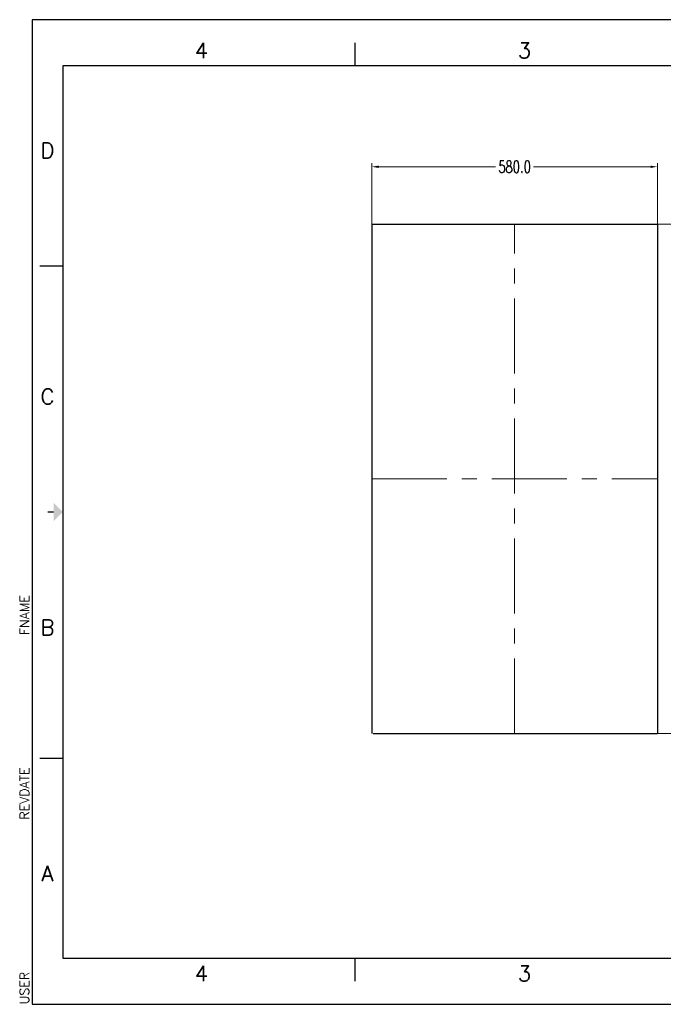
# Model space of a CAD drawing. Extents: x 7681 to 10331, y -1434 to 565.
# Tile 1 of 2: x 7681 to 8988, y -1434 to 565. Entities that reach past the tile are written whole.
import ezdxf
from ezdxf.enums import TextEntityAlignment as Align

# ---------------------------------------------------------------- set-up
doc = ezdxf.new("R2010")
doc.units = 0
doc.header["$LTSCALE"] = 7
doc.header["$MEASUREMENT"] = 0
doc.linetypes.add('CENTER', pattern=[0.6, 0.375, -0.075, 0.075, -0.075])
doc.layers.get('0').update_dxf_attribs({"linetype": 'CONTINUOUS'})
doc.layers.get('Defpoints').update_dxf_attribs({"linetype": 'CONTINUOUS'})
for name, color, linetype in [('5标注', 1, 'CONTINUOUS'), ('6文本', 5, 'CONTINUOUS'), ('Title Block', 7, 'CONTINUOUS')]:
    doc.layers.add(name, color=color, linetype=linetype)
doc.layers.add('center', color=1, linetype='CENTER', lineweight=5)
doc.styles.add('Roman', font='romans')
doc.styles.add('TXT', font='txt.shx', dxfattribs={"width": 0.7, "bigfont": 'INTECAD.SHX'})
doc.dimstyles.new('标准样式', dxfattribs={"dimscale": 7, "dimtxt": 3.5, "dimasz": 2, "dimexe": 1, "dimexo": 0, "dimgap": 1, "dimtad": 0, "dimdec": 1, "dimzin": 1, "dimdsep": 46, "dimtxsty": 'TXT', "dimcen": 0.09, "dimclrd": 5, "dimclre": 252, "dimadec": 1, "dimazin": 0, "dimtfac": 1, "dimtdec": 1, "dimtofl": 0, "dimtmove": 0, "dimatfit": 3, "dimfxl": 0, "dimtzin": 0, "dimlwd": 13, "dimlwe": 13, "dimarcsym": 0})

# ---------------------------------------------------------------- blocks, each defined once
blk = doc.blocks.new('*D31')
at = {"layer": '5标注', "color": 252, "lineweight": 13}
for p, q in [((8976.1, 149.5), (9097.4, 149.5)), ((8976.1, -884.5), (9097.4, -884.5))]:
    blk.add_line(p, q, dxfattribs=at)
at = {"layer": '5标注', "color": 5, "lineweight": 13}
for p, q in [((9090.4, 135.5), (9090.4, -323.4)), ((9090.4, -870.5), (9090.4, -411.7))]:
    blk.add_line(p, q, dxfattribs=at)
at = {"layer": '5标注', "color": 5}
for points in [[(9088.1, 135.5), (9092.7, 135.5), (9090.4, 149.5)], [(9088.1, -870.5), (9092.7, -870.5), (9090.4, -884.5)]]:
    blk.add_solid(points, dxfattribs=at)
at = {"layer": 'Defpoints', "color": 0}
for p in [(8976.1, 149.5), (8976.1, -884.5), (9090.4, -884.5)]:
    blk.add_point(p, dxfattribs=at)
at = {"layer": '5标注', "color": 0, "insert": (9090.4, -367.5), "char_height": 24.5, "attachment_point": 5, "rotation": 90, "style": 'TXT'}
blk.add_mtext('1034.0', dxfattribs=at)
blk = doc.blocks.new('*D32')
at = {"layer": '5标注', "color": 252, "lineweight": 13}
for p, q in [((8396.1, 149.5), (8396.1, 273.3)), ((8976.1, 149.5), (8976.1, 273.3))]:
    blk.add_line(p, q, dxfattribs=at)
at = {"layer": '5标注', "color": 5, "lineweight": 13}
for p, q in [((8410.1, 266.3), (8647.7, 266.3)), ((8962.1, 266.3), (8724.6, 266.3))]:
    blk.add_line(p, q, dxfattribs=at)
at = {"layer": '5标注', "color": 5}
for points in [[(8410.1, 268.6), (8410.1, 263.9), (8396.1, 266.3)], [(8962.1, 268.6), (8962.1, 263.9), (8976.1, 266.3)]]:
    blk.add_solid(points, dxfattribs=at)
at = {"layer": 'Defpoints', "color": 0}
for p in [(8396.1, 266.3), (8396.1, 149.5), (8976.1, 149.5)]:
    blk.add_point(p, dxfattribs=at)
at = {"layer": '5标注', "color": 0, "insert": (8686.1, 266.3), "char_height": 24.5, "attachment_point": 5, "style": 'TXT'}
blk.add_mtext('580.0', dxfattribs=at)

msp = doc.modelspace()

# ---------------------------------------------------------------- linework, layer by layer
at = {"color": 7, "linetype": 'Continuous'}
for p, q in [((8396.11, 149.46), (8976.11, 149.46)), ((8396.11, 149.46), (8396.11, -884.54)), ((8976.11, 149.46), (8976.11, -884.54)), ((8399.11, -884.54), (8976.11, -884.54))]:
    msp.add_line(p, q, dxfattribs=at)
at = {"layer": 'center', "color": 1, "linetype": 'CENTER', "ltscale": 58}
for p, q in [((8686.11, -884.54), (8686.11, 149.46)), ((8396.11, -367.54), (8976.11, -367.54))]:
    msp.add_line(p, q, dxfattribs=at)
at = {"layer": 'Title Block'}
for p, q in [((10330.9, 564.96), (7706.68, 564.96)), ((7706.68, 564.96), (7706.68, -1434.44)), ((8362.73, 471.24), (8362.73, 518.1)), ((7722.3, 65.11), (7769.16, 65.11)), ((7722.3, -934.59), (7769.16, -934.59)), ((8362.73, -1387.58), (8362.73, -1340.71)), ((7706.68, -1434.44), (10330.9, -1434.44))]:
    msp.add_line(p, q, dxfattribs=at)
at = {"layer": 'Title Block', "lineweight": 30}
for p, q in [((10268.41, 471.24), (7769.16, 471.24)), ((7769.16, 471.24), (7769.16, -1340.71)), ((7769.16, -1340.71), (10268.41, -1340.71))]:
    msp.add_line(p, q, dxfattribs=at)
at = {"layer": 'Title Block', "const_width": 2.5}
msp.add_lwpolyline([(7737.92, -434.74), (7750.42, -434.74)], dxfattribs=at)
at = {"layer": 'Title Block'}
msp.add_solid([(7750.42, -453.48), (7750.42, -415.99), (7769.16, -434.74)], dxfattribs=at)

# ---------------------------------------------------------------- texts
at = {"layer": '6文本', "style": 'Roman'}
for s, p in [('4', (8050.33, 502.48)), ('3', (8706.38, 502.48)), ('D', (7737.92, 299.42)), ('C', (7737.92, -200.43)), ('B', (7737.92, -669.04)), ('A', (7737.92, -1168.89)), ('4', (8050.33, -1371.96)), ('3', (8706.38, -1371.96))]:
    msp.add_text(s, height=31.24, dxfattribs=at).set_placement(p, align=Align.MIDDLE_CENTER)
at = {"layer": '6文本', "color": 0, "style": 'Roman', "flags": 8}
for tag, p in [('FNAME', (7700.43, -684.66)), ('REVDATE', (7700.43, -1059.55)), ('USER', (7700.43, -1434.44))]:
    msp.add_attdef(tag, p, '', height=18.74, rotation=90, dxfattribs=at)

# ---------------------------------------------------------------- dimensions: what is measured, and where the dimension line sits
at = {"layer": '5标注'}
dim = msp.add_linear_dim(base=(8396.11, 266.25), p1=(8976.11, 149.46), p2=(8396.11, 149.46), dimstyle='标准样式', override={"dimscale": 7}, dxfattribs=at)
dim.commit()
dim.dimension.update_dxf_attribs({"geometry": '*D32', "text_midpoint": (8686.11, 266.25)})
dim = msp.add_linear_dim(base=(9090.4, -884.54), p1=(8976.11, 149.46), p2=(8976.11, -884.54), angle=90, dimstyle='标准样式', override={"dimscale": 7}, dxfattribs=at)
dim.commit()
dim.dimension.update_dxf_attribs({"geometry": '*D31', "text_midpoint": (9090.4, -367.54)})

doc.saveas('drawing.dxf')
